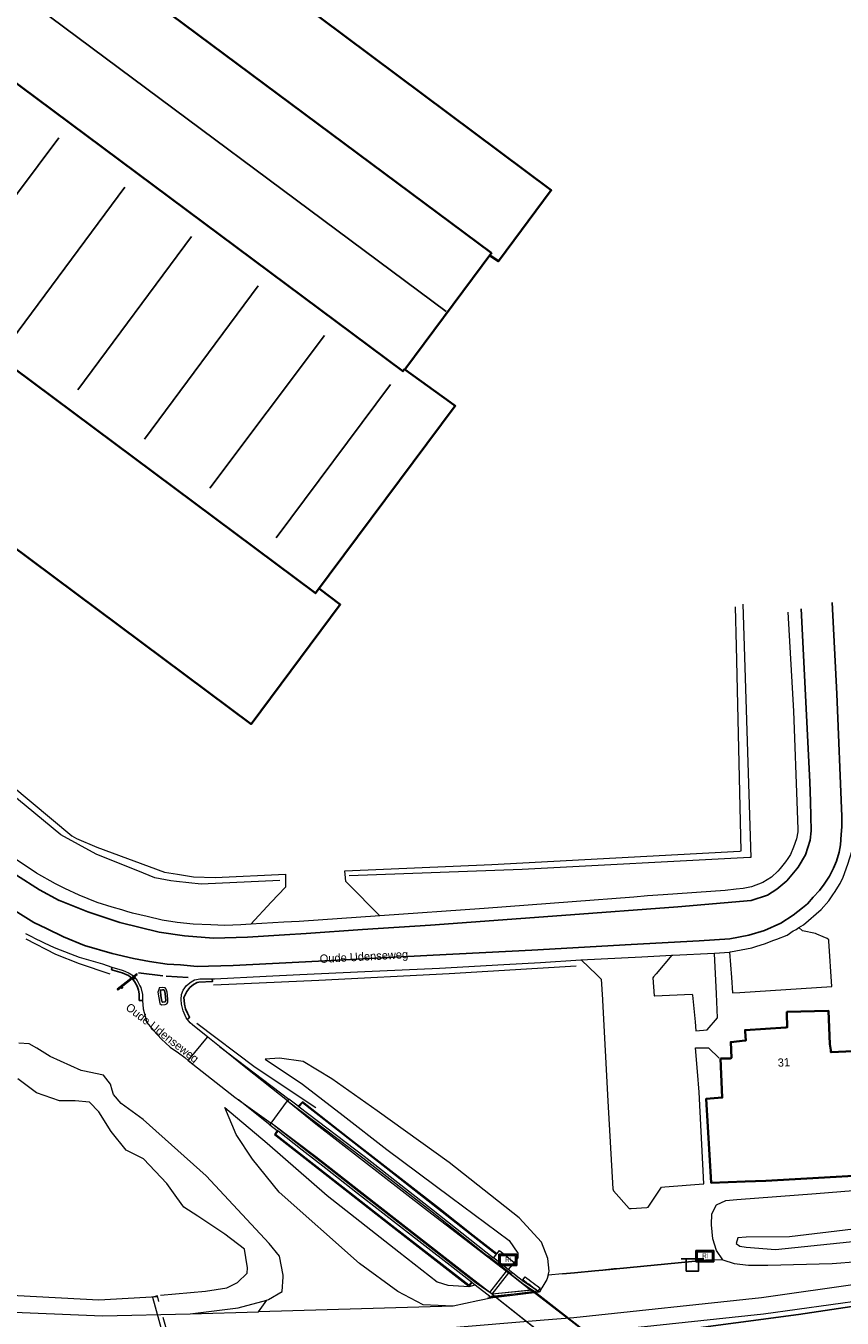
# Model space of a CAD drawing. Header units: metres. Extents: x 169249 to 194689, y 406250 to 412203.
# Tile 89 of 256: x 172968 to 173067, y 406480 to 406637. Entities that reach past the tile are written whole.
import ezdxf
from ezdxf.enums import TextEntityAlignment as Align

# ---------------------------------------------------------------- set-up
doc = ezdxf.new("R2010")
doc.units = ezdxf.units.M
doc.linetypes.add('BGT_NLCS_N264$0$AM-AS', pattern=[16, 10, -2, 2, -2])
doc.layers.get('0').update_dxf_attribs({"linetype": 'CONTINUOUS'})
for name, color, linetype, lineweight in [('BGT_NLCS_N264$0$B-WE-AM-AS_KUNSTWERK_DUIKER-GV', 252, 'BGT_NLCS_N264$0$AM-AS', 18), ('BGT_NLCS_N264$0$B-WE-BV-GELEIDECONSTRUCTIE-G', 252, 'CONTINUOUS', 18), ('BGT_NLCS_N264$0$B-WE-BV-LEUNING-G', 252, 'BGT_NLCS_N264$0$BV-LEUNING', 18), ('BGT_NLCS_N264$0$B-WE-GW-TALUD_KRUIN-G', 252, 'CONTINUOUS', 18), ('BGT_NLCS_N264$0$B-WE-GW-TALUD_TEEN-G', 252, 'CONTINUOUS', 18), ('BGT_NLCS_N264$0$B-WE-GW-WATERGANG_INSTEEK-G', 252, 'CONTINUOUS', 18), ('BGT_NLCS_N264$0$B-WE-GW-WATERGANG_SLOOT_BODEM-G', 252, 'CONTINUOUS', 18), ('BGT_NLCS_N264$0$B-WE-GW-WATERGANG_WATERLIJN-G', 252, 'CONTINUOUS', 18), ('BGT_NLCS_N264$0$B-WE-IE-TERREINAFSCHEIDING_KUNSTMATIG_HEKWERK-G', 252, 'BGT_NLCS_N264$0$IE-TERREINAFSCHEIDING-KUNSTMATIG', 18), ('BGT_NLCS_N264$0$B-WE-IE-TERREINAFSCHEIDING_KUNSTMATIG_MUUR-GV', 252, 'BGT_NLCS_N264$0$IE-TERREINAFSCHEIDING-KUNSTMATIG-DICHT', 18), ('BGT_NLCS_N264$0$B-WE-KW-KUNSTWERK_TUNNEL-G', 252, 'CONTINUOUS', 18), ('BGT_NLCS_N264$0$B-WE-OG-TOPOGRAFIE_BEBOUWING-G', 252, 'CONTINUOUS', 35), ('BGT_NLCS_N264$0$B-WE-OG-TOPOGRAFIE_TERREIN_GROEN-GV', 252, 'CONTINUOUS', 18), ('BGT_NLCS_N264$0$B-WE-OG-TOPOGRAFIE_WATER-GV', 252, 'CONTINUOUS', 18), ('BGT_NLCS_N264$0$B-WE-OG-TOPOGRAFIE_WEG_BERM-GV', 252, 'CONTINUOUS', 18), ('BGT_NLCS_N264$0$B-WE-OG-TOPOGRAFIE_WEG_RIJWIELPAD-G', 252, 'CONTINUOUS', 18), ('BGT_NLCS_N264$0$B-WE-OG-TOPOGRAFIE_WEG_RIJWIELPAD-GV', 252, 'CONTINUOUS', 18), ('BGT_NLCS_N264$0$B-WE-OG-TOPOGRAFIE_WEG_VERHARD-G', 252, 'CONTINUOUS', 18), ('BGT_NLCS_N264$0$B-WE-VW-VERKEERSTEKEN_BORD-S', 252, 'CONTINUOUS', 25), ('X-XX-AL-REFERENTIE-G', 7, 'CONTINUOUS', 18)]:
    doc.layers.add(name, color=color, linetype=linetype, lineweight=lineweight)
for name, color, linetype in [('BGT_NLCS_N264$0$B-WE-IE-MEUBILAIR_WEGMEUBILAIR-S', 252, 'CONTINUOUS'), ('BGT_NLCS_N264$0$B-WE-IE-TERREINAFSCHEIDING_KUNSTMATIG_HEKWERK_RASTER-G', 252, 'CONTINUOUS'), ('BGT_NLCS_N264$0$B-WE-KG-KADASTRAAL_NOK-G', 252, 'CONTINUOUS'), ('BGT_NLCS_N264$0$B-WE-VH-KANTOPSLUITING-G', 252, 'CONTINUOUS'), ('BGT_NLCS_N264$0$B-WE-VW-MARKERING-G', 252, 'CONTINUOUS'), ('BGT_NLCS_N264$0$Label_Nummeraanduidingreeks', 252, 'CONTINUOUS'), ('BGT_NLCS_N264$0$Label_Openbareruimte', 252, 'CONTINUOUS')]:
    doc.layers.add(name, color=color, linetype=linetype)
doc.styles.add('BGT_NLCS_N264$0$NLCS-ISO', font='NLCS-ISO.ttf')
doc.styles.add('BGT_NLCS_N264$0$STANDARD', font='txt')
doc.linetypes.add('BGT_NLCS_N264$0$BV-LEUNING', pattern='A,1,[69,NLCS.SHX,S=0.2,R=0,X=0,Y=0],1', length=2)
doc.linetypes.add('BGT_NLCS_N264$0$IE-TERREINAFSCHEIDING-KUNSTMATIG', pattern='A,4,[82,NLCS.SHX,S=0.75,R=90,X=0,Y=0],4,-2', length=10)
doc.linetypes.add('BGT_NLCS_N264$0$IE-TERREINAFSCHEIDING-KUNSTMATIG-DICHT', pattern='A,8,-1,[82,NLCS.SHX,S=0.75,R=90,X=0,Y=0],-1', length=10)

# ---------------------------------------------------------------- blocks, each defined once
blk = doc.blocks.new('BGT_NLCS_N264$0$SIE-WEG_SCHRIKHEK')
for points in [[(-1.125, 0), (-1.125, 0.1), (-1.5, 0.1), (-1.5, 0)], [(-0.375, 0), (-0.375, 0.1), (-0.75, 0.1), (-0.75, 0)], [(0.375, 0.1), (0, 0.1), (0, 0), (0.375, 0)], [(1.125, 0), (1.125, 0.1), (0.75, 0.1), (0.75, 0)]]:
    blk.add_hatch(color=0).paths.add_polyline_path(points)
at = {"color": 0}
for p, q in [((-1.125, 0), (-1.125, 0.1)), ((-0.75, 0), (-0.75, 0.1)), ((-0.375, 0), (-0.375, 0.1)), ((0, 0.1), (0, 0)), ((0.375, 0.1), (0.375, 0)), ((0.75, 0.1), (0.75, 0)), ((1.125, 0.1), (1.125, 0))]:
    blk.add_line(p, q, dxfattribs=at)
at = {"flags": 128}
for points in [[(-1.5, 0.1), (1.5, 0.1), (1.5, 0), (-1.5, 0)], [(-1.0125, 0.1), (-1.0125, 0.25), (-0.8625, 0.25), (-0.8625, 0.1)], [(0.8625, 0.1), (0.8625, 0.25), (1.0125, 0.25), (1.0125, 0.1)]]:
    blk.add_lwpolyline(points, close=True, dxfattribs=at)
blk = doc.blocks.new('BGT_NLCS_N264$0$SVW-VERKEERSTEKEN_BORD_ANWB-SO')
blk.add_line((-1.375, 0), (1.375, 0))
at = {"flags": 128}
blk.add_lwpolyline([(-0.75, 0), (-0.75, -1.5), (0.75, -1.5), (0.75, 0)], close=True, dxfattribs=at)
blk = doc.blocks.new('BGT_NLCS_N264$0$SRI-TERREINKAST-SO')
at = {"ltscale": 0.1}
h = blk.add_hatch(color=256, dxfattribs=at)
h.paths.add_polyline_path([(1.16, 0.64), (-1.01, 0.64), (-1.01, -0.71), (1.16, -0.71)])
h.paths.add_polyline_path([(1.01, 0.49), (-0.86, 0.49), (-0.86, -0.56), (1.01, -0.56)], flags=16)
at = {"flags": 128}
for points in [[(1.16, 0.64), (-1.01, 0.64), (-1.01, -0.71), (1.16, -0.71)], [(1.01, 0.49), (-0.86, 0.49), (-0.86, -0.56), (1.01, -0.56)]]:
    blk.add_lwpolyline(points, close=True, dxfattribs=at)
at = {"style": 'BGT_NLCS_N264$0$NLCS-ISO'}
blk.add_text('RI', height=0.6, dxfattribs=at).set_placement((-0.26, -0.29))
blk = doc.blocks.new('BGT_NLCS_N264')
at = {"layer": 'BGT_NLCS_N264$0$B-WE-AM-AS_KUNSTWERK_DUIKER-GV'}
blk.add_polyline3d([(172984.16, 406483.01, 15.76), (172983.58, 406482.85, 15.76), (172991.21, 406455.16, 15.96), (172991.79, 406455.32, 15.96), (172984.16, 406483.01, 15.76)], dxfattribs=at)
at = {"layer": 'BGT_NLCS_N264$0$B-WE-BV-GELEIDECONSTRUCTIE-G'}
for points in [[(172978.45, 406521.93, 17.92), (172974.72, 406523.19, 17.94), (172971.88, 406524.31, 17.92), (172968.27, 406526.16, 17.93)], [(172990.97, 406520.66, 17.8), (172994.67, 406520.82, 17.77), (173003.7, 406521.22, 17.71), (173019.46, 406522.02, 17.66), (173034.85, 406522.95, 17.71)]]:
    blk.add_polyline3d(points, dxfattribs=at)
at = {"layer": 'BGT_NLCS_N264$0$B-WE-BV-LEUNING-G'}
for p, q in [((173027.06, 406485.6, 16.88), (173024.18, 406487.81, 16.86)), ((173024.57, 406482.87, 17.67), (173024.14, 406482.81, 17.66)), ((173027.34, 406483.22, 18.1), (173024.55, 406482.95, 18.13)), ((173027.34, 406483.22, 17.73), (173024.57, 406482.87, 17.67)), ((173030.18, 406483.59, 17.78), (173027.34, 406483.22, 17.73)), ((173029.94, 406483.48, 18.07), (173027.34, 406483.22, 18.1)), ((173030.21, 406483.6, 17.78), (173030.18, 406483.59, 17.78)), ((173030.18, 406483.59, 17.78), (173030.18, 406483.59, 17.78)), ((173030.23, 406483.6, 17.78), (173030.21, 406483.6, 17.78))]:
    blk.add_line(p, q, dxfattribs=at)
blk.add_polyline3d([(173003.33, 406505.76, 17.02), (172995.99, 406510.65, 17.38), (172988.95, 406515.96, 17.92)], dxfattribs=at)
at = {"layer": 'BGT_NLCS_N264$0$B-WE-GW-TALUD_KRUIN-G'}
for points in [[(173031.43, 406485.51, 17.58), (173031.58, 406486, 17.49), (173031.4, 406487.53, 17.38), (173030.66, 406489.5, 17.34), (173027.93, 406492.44, 17.43), (173019.46, 406499.15, 17.34), (173010.77, 406505.39, 17.36), (173005.28, 406509.26, 17.35), (173001.79, 406511.36, 17.39), (172998.92, 406511.77, 17.32), (172997.22, 406511.64, 17.27)], [(173019.96, 406481.75, 17.59), (173016.33, 406481.94, 17.46), (173013.25, 406483.53, 17.3), (173008.6, 406486.92, 17.28), (172998.91, 406495.56, 17.3), (172995.68, 406499.55, 17.36), (172993.7, 406502.53, 17.28), (172992.33, 406505.8, 17.1)]]:
    blk.add_polyline3d(points, dxfattribs=at)
at = {"layer": 'BGT_NLCS_N264$0$B-WE-GW-TALUD_TEEN-G'}
blk.add_line((173021.87, 406484.15, 16.84), (173022.6, 406484.36, 16.69), dxfattribs=at)
for points in [[(172997.22, 406511.64, 17.27), (173001.73, 406508.65, 16.93), (173006.65, 406504.82, 16.93), (173011.93, 406500.72, 16.82), (173019.69, 406494.97, 16.82), (173026.71, 406489.7, 16.73), (173027.78, 406488.2, 16.81), (173027.79, 406487.62, 16.82), (173027.34, 406487.07, 16.89)], [(172992.33, 406505.8, 17.1), (172997.46, 406501.5, 16.86), (173004.71, 406495.14, 16.73), (173013.36, 406488.33, 16.74), (173018.02, 406484.72, 16.8), (173019.3, 406484.32, 16.8), (173021.87, 406484.15, 16.84)]]:
    blk.add_polyline3d(points, dxfattribs=at)
at = {"layer": 'BGT_NLCS_N264$0$B-WE-GW-WATERGANG_INSTEEK-G'}
for points in [[(173052.57, 406487.39, 17.79), (173051.82, 406488.51, 17.8), (173051.38, 406489.92, 17.82), (173051.23, 406491.59, 17.8), (173051.25, 406492.93, 17.78), (173051.8, 406494.01, 17.74), (173052.93, 406494.56, 17.69), (173054.26, 406494.68, 17.56), (173063.89, 406495.4, 17.48), (173075.82, 406496.38, 17.35)], [(172997.4, 406482.51, 17.54), (172997.61, 406482.57, 17.54), (172999.27, 406483.54, 17.48), (172999.37, 406485.31, 17.42), (172999.39, 406485.51, 17.42), (172998.95, 406487.81, 17.42), (172997.67, 406489.33, 17.37), (172990.08, 406497.52, 17.38), (172982.43, 406504.35, 17.34), (172979.79, 406506.28, 17.3), (172978.85, 406507.38, 17.29), (172978.7, 406507.9, 17.29), (172978.49, 406508.63, 17.27), (172977.66, 406509.74, 17.28), (172975.14, 406510.25, 17.37), (172974.93, 406510.29, 17.38), (172971.21, 406511.96, 17.23), (172969.57, 406512.99, 17.17), (172968.66, 406513.53, 17.17), (172967.4, 406513.61, 17.17)], [(172988.12, 406480.85, 17.7), (172993.93, 406481.58, 17.57), (172997.4, 406482.51, 17.54)]]:
    blk.add_polyline3d(points, dxfattribs=at)
at = {"layer": 'BGT_NLCS_N264$0$B-WE-GW-WATERGANG_SLOOT_BODEM-G'}
for points in [[(172754.84, 406552.94, 15.72), (172754.12, 406553.29, 15.75), (172745.89, 406557.22, 16.11), (172742.36, 406546.62, 16.1), (172752.65, 406521.55, 15.88), (172775.82, 406513.61, 15.87), (172799.5, 406506.88, 15.89), (172816.36, 406502.91, 16.26), (172827.38, 406500.96, 15.71), (172857.82, 406495.55, 15.63), (172879.55, 406492.47, 15.67), (172898.6, 406490.38, 15.56), (172926.21, 406487.4, 15.79), (172945.4, 406485.6, 15.83), (172967.27, 406483.04, 15.77), (172977.07, 406482.54, 15.83), (172984.19, 406482.93, 15.73)], [(173079.33, 406501.6, 2.29), (173079.24, 406498.65, 16.15), (173079.4, 406496.21, 16.14), (173079.16, 406495.88, 16.14), (173077.5, 406493.49, 16.11), (173076.77, 406492.45, 16.09), (173068.39, 406491.09, 16.23), (173060.64, 406490.15, 16.34), (173055.39, 406490.1, 16.21), (173054.39, 406490.04, 15.96), (173054.18, 406489.35, 15.98), (173054.63, 406489.02, 16.15), (173055.39, 406488.9, 16.23), (173058.95, 406488.63, 16.39), (173067.92, 406489.54, 16.27), (173076.12, 406490.98, 16.11), (173083.64, 406492.23, 15.97), (173092.43, 406493.88, 16.1), (173103.34, 406494.89, 16.38)]]:
    blk.add_polyline3d(points, dxfattribs=at)
at = {"layer": 'BGT_NLCS_N264$0$B-WE-GW-WATERGANG_WATERLIJN-G'}
blk.add_polyline3d([(172984.56, 406483.1, 15.98), (172989.98, 406483.57, 16.1), (172992.57, 406483.97, 16.1), (172993.84, 406484.63, 16.1), (172995.03, 406485.77, 16.1), (172995.08, 406486.42, 16.1), (172994.88, 406487.65, 16.1), (172994.71, 406488.65, 16.1), (172992.32, 406490.49, 16.1), (172989.04, 406492.64, 16.1), (172987.38, 406493.73, 16.1), (172986.53, 406494.92, 16.1), (172985.32, 406496.61, 16.1), (172982.48, 406499.61, 16.1), (172980.38, 406500.65, 16.1), (172978.58, 406502.9, 16.1), (172977.08, 406505.29, 16.1), (172975.95, 406506.44, 16.1), (172974.23, 406506.63, 16.1), (172972.33, 406506.6, 16.1), (172969.55, 406507.59, 16.12), (172967.28, 406509.29, 16.14)], dxfattribs=at)
at = {"layer": 'BGT_NLCS_N264$0$B-WE-IE-TERREINAFSCHEIDING_KUNSTMATIG_HEKWERK-G'}
for points in [[(173055, 406566.73, 17.78), (173055.96, 406536.07, 17.8), (173055.83, 406536.06, 17.8), (173028.3, 406534.63, 17.79), (173007.36, 406533.85, 17.8)], [(172998.98, 406533.28, 17.87), (172989.45, 406532.84, 17.78), (172986.46, 406533.16, 17.77), (172985.78, 406533.23, 17.77), (172983.86, 406533.62, 17.75), (172982.47, 406534.18, 17.75), (172976.77, 406536.48, 17.74), (172972.49, 406538.82, 17.75), (172952.38, 406555.38, 17.89)]]:
    blk.add_polyline3d(points, dxfattribs=at)
at = {"layer": 'BGT_NLCS_N264$0$B-WE-IE-TERREINAFSCHEIDING_KUNSTMATIG_HEKWERK_RASTER-G'}
for p, q in [((173050.47, 406487.32, 18.03), (173038.05, 406486.14, 18)), ((173034.64, 406485.81, 18), (173033.19, 406485.67, 17.99)), ((173037.1, 406486.05, 18), (173034.64, 406485.81, 18)), ((173038.05, 406486.14, 18), (173037.1, 406486.05, 18))]:
    blk.add_line(p, q, dxfattribs=at)
at = {"layer": 'BGT_NLCS_N264$0$B-WE-IE-TERREINAFSCHEIDING_KUNSTMATIG_MUUR-GV'}
for p, q in [((173000.06, 406506.82, 16.77), (172999.91, 406506.62, 16.77)), ((173001.21, 406505.95, 16.76), (173000.06, 406506.82, 16.77)), ((172997.94, 406503.91, 16.75), (172997.79, 406503.72, 16.75)), ((172997.79, 406503.72, 16.75), (172998.66, 406503.03, 16.73)), ((173026.61, 406486.22, 16.69), (173024.83, 406487.61, 16.69)), ((173026.42, 406486, 14.74), (173026.68, 406485.8, 14.69)), ((173026.68, 406485.8, 14.69), (173029.37, 406483.69, 14.8)), ((173022.24, 406484.63, 16.69), (173022.6, 406484.36, 16.69)), ((173022.6, 406484.36, 16.69), (173024.57, 406482.87, 17.86)), ((173024.66, 406483.2, 14.8), (173024.38, 406483.41, 14.74)), ((173024.57, 406482.87, 17.86), (173024.7, 406482.77, 17.94)), ((173029.37, 406483.69, 14.8), (173024.66, 406483.2, 14.8)), ((173030.2, 406483.58, 17.87), (173030.18, 406483.59, 17.85)), ((173030.39, 406483.45, 18), (173030.2, 406483.58, 17.87))]:
    blk.add_line(p, q, dxfattribs=at)
for points in [[(172999.91, 406506.62, 16.77), (173009.04, 406499.7, 16.69), (173017.2, 406493.35, 16.69), (173023.75, 406488.14, 16.69), (173028.38, 406484.52, 16.69), (173029.56, 406483.71, 14.8), (173029.37, 406483.69, 14.8)], [(172999.91, 406506.62, 16.77), (173003.32, 406503.85, 16.6), (173016.85, 406493.36, 15.33), (173026.42, 406486, 14.74)], [(173024.66, 406483.2, 14.8), (173022.75, 406484.56, 16.69), (173019.72, 406486.87, 16.68), (173013.98, 406491.38, 16.68), (173011.23, 406493.51, 16.68), (173008.53, 406495.61, 16.65), (173004.69, 406498.61, 16.64), (173001.85, 406500.83, 16.66), (172997.94, 406503.91, 16.75)], [(173024.38, 406483.41, 14.74), (173022.1, 406485.21, 14.75), (173010.75, 406494.04, 15.62), (173003.34, 406499.85, 16.34), (172997.94, 406503.91, 16.75)], [(173030.18, 406483.59, 17.85), (173028.52, 406484.72, 16.69), (173026.61, 406486.22, 16.69)]]:
    blk.add_polyline3d(points, dxfattribs=at)
at = {"layer": 'BGT_NLCS_N264$0$B-WE-KG-KADASTRAAL_NOK-G'}
for p, q in [((173019.1, 406602.15, 25.57), (172955.04, 406649.84, 25.48)), ((172972.23, 406623.16, 24.3), (172958.47, 406604.73, 24.31)), ((172966.5, 406598.65, 24.25), (172980.22, 406617.18, 24.25)), ((172988.3, 406611.23, 24.28), (172974.52, 406592.67, 24.28)), ((172982.62, 406586.68, 24.29), (172996.34, 406605.23, 24.29)), ((173004.38, 406599.25, 24.31), (172990.53, 406580.75, 24.31)), ((172998.55, 406574.75, 24.26), (173012.38, 406593.32, 24.3))]:
    blk.add_line(p, q, dxfattribs=at)
at = {"layer": 'BGT_NLCS_N264$0$B-WE-KW-KUNSTWERK_TUNNEL-G', "linetype": 'Continuous'}
blk.add_line((173024.66, 406483.2, 14.8), (173033.63, 406476.14, 14.8), dxfattribs=at)
blk.add_polyline3d([(173052.63, 406465.68, 14.8), (173029.56, 406483.71, 14.8), (173024.66, 406483.2, 14.8)], dxfattribs=at)
at = {"layer": 'BGT_NLCS_N264$0$B-WE-OG-TOPOGRAFIE_BEBOUWING-G'}
for points in [[(172961.04, 406656.52, 23.09), (172960.25, 406657.08, 23.09), (172960.12, 406657.18, 23.09), (172950.5, 406644.26, 23.09), (172949.27, 406642.6, 23.09), (172961.48, 406633.94, 23.09), (173013.88, 406594.91, 23.09), (173014.06, 406595.17, 23.09)], [(173024.52, 406609.28, 23.07), (172985.8, 406638.09, 23.07), (172986.06, 406638.45, 23.07), (172969.69, 406650.59, 23.07)], [(173024.4, 406608.91, 21.84), (173025.42, 406608.21, 21.84), (173031.82, 406616.82, 21.84), (172991.36, 406647.08, 21.84), (172991.2, 406646.85, 21.84), (172985.4, 406639.02, 21.84)], [(172937.41, 406617.19, 24.58), (173003.29, 406568.05, 24.58), (173020.21, 406590.71, 24.58), (173020.21, 406590.72, 24.58), (173019.61, 406591.16, 24.58), (173014.12, 406595.13, 24.58), (173024.62, 406609.26, 24.58)], [(173003.78, 406568.57, 21.99), (173006.29, 406566.69, 21.99), (172995.51, 406552.2, 21.99), (172966.28, 406574.02, 21.99), (172942.43, 406591.72, 21.99), (172946.2, 406596.78, 21.99)], [(173052.29, 406511.74, 17.98), (173052.78, 406511.74, 17.98), (173053.46, 406511.75, 17.98), (173053.55, 406511.78, 18.98), (173053.65, 406511.82, 20.09), (173053.55, 406513.73, 20.12), (173055.3, 406513.91, 20.09), (173055.36, 406513.91, 20.09), (173055.29, 406515.01, 18.38), (173055.28, 406515.17, 18.13), (173060.2, 406515.5, 18.12), (173060.38, 406515.51, 18.12), (173060.34, 406517.18, 18.02), (173060.33, 406517.38, 18.01), (173065.35, 406517.52, 18.01), (173065.51, 406513.47, 24.87), (173065.67, 406512.74, 24.48), (173065.67, 406512.49, 23.75), (173065.7, 406512.49, 23.74), (173075.47, 406512.96, 23.59)], [(173076.22, 406498, 23.58), (173057.77, 406496.95, 23.55), (173055.3, 406496.87, 24.92), (173051.19, 406496.7, 18), (173051.17, 406496.7, 17.95), (173050.56, 406506.85, 17.96), (173052.51, 406507, 17.98), (173052.29, 406511.74, 17.98)]]:
    blk.add_polyline3d(points, dxfattribs=at)
at = {"layer": 'BGT_NLCS_N264$0$B-WE-OG-TOPOGRAFIE_TERREIN_GROEN-GV'}
for p, q in [((172991.67, 406513.18, 1.83), (173000.06, 406506.82, 16.77)), ((172997.79, 406503.72, 16.75), (172993.98, 406506.74, 9.79)), ((173037.1, 406486.05, 18), (173037.1, 406486.05, 18))]:
    blk.add_line(p, q, dxfattribs=at)
at = {"layer": 'BGT_NLCS_N264$0$B-WE-OG-TOPOGRAFIE_WATER-GV'}
for p, q in [((172996.39, 406481.09, 17.67), (172997.4, 406482.51, 9.76)), ((172988.12, 406480.85, 17.7), (172996.39, 406481.09, 17.67))]:
    blk.add_line(p, q, dxfattribs=at)
for points in [[(173052.6, 406487.37, 17.79), (173053.94, 406486.93, 17.75), (173055.7, 406486.71, 17.78), (173058.03, 406486.74, 17.73), (173065.8, 406486.94, 17.81), (173068.9, 406487.16, 17.82), (173077.19, 406488.71, 17.75), (173092.81, 406491.42, 17.78), (173109.14, 406494.21, 17.76), (173123.8, 406496.95, 17.86), (173145.2, 406500.4, 17.95), (173159.94, 406503.29, 17.87), (173171.28, 406505.19, 17.95), (173217.37, 406513.03, 18), (173248.73, 406518.46, 18.02), (173281.34, 406523.97, 18.17), (173321.09, 406530.68, 18.26), (173354.22, 406536.19, 18.28), (173382.83, 406541.49, 18.24), (173410.07, 406545.72, 18.36), (173430.57, 406549.32, 18.38), (173432.11, 406549.6, 18.37)], [(172741.79, 406542.02, 17.59), (172742.05, 406541.25, 17.57), (172742.65, 406539.69, 17.57), (172748.63, 406524.42, 17.52), (172749.17, 406523.64, 17.5), (172750.67, 406521.48, 17.48), (172752.12, 406519.92, 17.47), (172753.73, 406518.99, 17.47), (172768.64, 406513.93, 17.37), (172787.89, 406508.14, 17.31), (172813.67, 406502.02, 17.33), (172835.01, 406497.5, 17.35), (172856.69, 406494.06, 17.38), (172867.53, 406492.55, 17.45), (172899.8, 406488.53, 17.52), (172929.15, 406485.55, 17.53), (172952.54, 406482.66, 17.59), (172961.71, 406481.51, 17.62), (172964.84, 406481.12, 17.63), (172977.53, 406480.6, 17.64), (172988.12, 406480.85, 17.7)]]:
    blk.add_polyline3d(points, dxfattribs=at)
at = {"layer": 'BGT_NLCS_N264$0$B-WE-OG-TOPOGRAFIE_WEG_BERM-GV'}
for p, q in [((173001.21, 406505.95, 16.76), (173001.3, 406505.88, 16.75)), ((172998.79, 406502.93, 16.73), (172998.66, 406503.03, 16.73)), ((173024.82, 406487.62, 16.69), (173024.83, 406487.61, 16.69)), ((173024.83, 406487.61, 16.69), (173025.23, 406488.11, 16.81)), ((173052.57, 406487.39, 17.79), (173050.47, 406487.32, 18.03)), ((173052.6, 406487.37, 17.79), (173052.57, 406487.39, 17.79)), ((173033.19, 406485.67, 17.99), (173031.43, 406485.51, 17.58)), ((173037.1, 406486.05, 18), (173034.64, 406485.81, 18)), ((173038.05, 406486.14, 18), (173037.1, 406486.05, 18)), ((173021.87, 406484.15, 16.84), (173022.24, 406484.63, 16.69)), ((173022.24, 406484.63, 16.69), (173022.16, 406484.69, 16.68)), ((173019.96, 406481.75, 17.59), (172996.39, 406481.09, 17.67))]:
    blk.add_line(p, q, dxfattribs=at)
for points in [[(172903.68, 406481.21, 17.73), (172916.36, 406480.15, 17.77), (172928.45, 406479.32, 17.76), (172936.58, 406478.83, 17.8), (172943, 406478.55, 17.85), (172952.61, 406478.14, 17.87), (172973.9, 406477.63, 17.91), (172974.15, 406477.62, 17.91), (172975.18, 406477.6, 17.91), (172975.53, 406477.6, 17.91), (172990.61, 406477.8, 17.89), (173004.25, 406478.24, 17.96), (173018.44, 406479.07, 18.01), (173027.05, 406479.78, 18.1), (173030.97, 406480.1, 18.14), (173034.56, 406480.39, 18.18), (173057.27, 406482.8, 18.18), (173069.45, 406484.53, 18.16), (173078.47, 406485.81, 18.14), (173096.45, 406488.82, 18.18), (173121.03, 406492.93, 18.2), (173143.35, 406496.8, 18.21), (173167.91, 406500.95, 18.22)], [(172903.5, 406479.21, 17.73), (172916.2, 406478.15, 17.77), (172928.32, 406477.32, 17.76), (172936.47, 406476.83, 17.8), (172942.91, 406476.55, 17.85), (172952.54, 406476.14, 17.87), (172973.85, 406475.63, 17.91), (172974.1, 406475.62, 17.91), (172975.17, 406475.6, 17.91), (172975.55, 406475.6, 17.91), (172990.65, 406475.8, 17.89), (173004.34, 406476.24, 17.96), (173018.58, 406477.07, 18.01), (173027.21, 406477.78, 18.1), (173031.13, 406478.1, 18.14), (173034.75, 406478.4, 18.18), (173057.51, 406480.82, 18.18), (173069.73, 406482.55, 18.16), (173078.77, 406483.83, 18.14), (173096.78, 406486.85, 18.18), (173121.37, 406490.96, 18.2), (173143.69, 406494.83, 18.21), (173168.24, 406498.98, 18.22)], [(173018.19, 406493.66, 16.87), (173007.18, 406502.23, 16.84), (173001.72, 406506.51, 16.81), (173001.21, 406505.95, 16.76)], [(173001.3, 406505.88, 16.75), (173001.73, 406506.41, 16.79), (173011.83, 406498.51, 16.75), (173022.03, 406490.53, 16.76), (173025.14, 406488.05, 16.72), (173024.82, 406487.62, 16.69)], [(173001.3, 406505.88, 16.75), (173009.19, 406499.9, 16.69), (173017.35, 406493.53, 16.69), (173023.9, 406488.34, 16.69), (173024.82, 406487.62, 16.69)], [(172998.66, 406503.03, 16.73), (172998.32, 406502.54, 16.87), (173012.44, 406491.49, 16.83), (173021.87, 406484.15, 16.84)], [(173022.16, 406484.69, 16.68), (173021.86, 406484.3, 16.75), (173012.55, 406491.52, 16.8), (172998.47, 406502.55, 16.8), (172998.79, 406502.93, 16.73)], [(173022.16, 406484.69, 16.68), (173019.57, 406486.67, 16.68), (173013.82, 406491.18, 16.68), (173011.08, 406493.31, 16.68), (173008.37, 406495.41, 16.65), (173004.54, 406498.42, 16.64), (173001.7, 406500.64, 16.66), (172998.79, 406502.93, 16.73)], [(173025.23, 406488.11, 16.81), (173022.34, 406490.34, 16.77), (173018.19, 406493.66, 16.87)], [(173050.47, 406487.32, 18.03), (173040.19, 406486.34, 18.01), (173039.41, 406486.27, 18), (173038.05, 406486.14, 18)], [(173031.43, 406485.51, 17.58), (173031.27, 406485, 17.67), (173030.67, 406483.98, 17.81), (173030.39, 406483.45, 18)], [(173024.7, 406482.77, 17.94), (173022.95, 406482.4, 17.69), (173019.96, 406481.75, 17.59)], [(173030.39, 406483.45, 18), (173025.14, 406482.82, 17.94), (173024.7, 406482.77, 17.94)]]:
    blk.add_polyline3d(points, dxfattribs=at)
at = {"layer": 'BGT_NLCS_N264$0$B-WE-OG-TOPOGRAFIE_WEG_RIJWIELPAD-G'}
for p, q in [((172991.67, 406513.18, 17.44), (172990.26, 406514.33, 17.53)), ((172993.98, 406506.74, 17.09), (172997.94, 406503.91, 16.75))]:
    blk.add_line(p, q, dxfattribs=at)
for points in [[(173061.79, 406527.58, 17.78), (173062.34, 406527.92, 17.78), (173064.48, 406529.78, 17.78), (173065.4, 406530.83, 17.79), (173065.99, 406531.68, 17.79), (173066.08, 406531.81, 17.79), (173066.76, 406532.9, 17.79), (173067.15, 406533.7, 17.77), (173067.72, 406535.25, 17.76), (173068.24, 406536.9, 17.76), (173068.49, 406538.44, 17.79), (173068.66, 406540.27, 17.79), (173068.56, 406542.11, 17.77), (173068.53, 406542.98, 17.78)], [(172968.22, 406526.85, 17.96), (172968.51, 406526.71, 17.96), (172969, 406526.46, 17.95), (172969.3, 406526.32, 17.95), (172971.22, 406525.36, 17.95), (172971.88, 406525.1, 17.94), (172974.71, 406524.01, 17.93), (172977.52, 406523.18, 17.93), (172978.67, 406522.81, 17.92)], [(173053.4, 406524.62, 17.76), (173053.53, 406524.65, 17.76), (173056.1, 406525.12, 17.75), (173056.7, 406525.32, 17.75), (173057.62, 406525.62, 17.75), (173058.75, 406526.04, 17.76), (173059.11, 406526.18, 17.76), (173060.35, 406526.68, 17.77), (173061.11, 406527.17, 17.78), (173061.3, 406527.28, 17.78), (173061.44, 406527.36, 17.78), (173061.79, 406527.58, 17.78)], [(173046.43, 406524.23, 17.73), (173046.55, 406524.24, 17.73), (173051.57, 406524.48, 17.76)], [(173051.57, 406524.48, 17.76), (173051.57, 406524.48, 17.76), (173053.4, 406524.62, 17.76)], [(172990.8, 406521.38, 17.8), (172991.06, 406521.39, 17.81), (172997.32, 406521.69, 17.79), (173001.39, 406521.89, 17.77), (173009.28, 406522.27, 17.73), (173018.29, 406522.66, 17.7), (173026.1, 406523.1, 17.63), (173030.53, 406523.37, 17.65), (173035.42, 406523.67, 17.66)], [(173035.42, 406523.67, 17.66), (173042.79, 406524.05, 17.71), (173046.43, 406524.23, 17.73)], [(172978.67, 406522.81, 17.92), (172979.89, 406522.42, 17.91), (172980.21, 406522.29, 17.9), (172980.73, 406522.08, 17.9), (172981.26, 406521.74, 17.9), (172981.7, 406521.18, 17.9), (172981.75, 406521.08, 17.9), (172982.05, 406520.52, 17.88), (172982.15, 406520.32, 17.88), (172982.37, 406519.49, 17.84), (172982.36, 406518.76, 17.82)], [(172987.79, 406516.45, 17.68), (172987.63, 406516.64, 17.69), (172987.3, 406517.49, 17.72), (172987.07, 406518.31, 17.73), (172987.05, 406518.88, 17.73), (172987.07, 406519.5, 17.74), (172987.3, 406520, 17.75), (172987.69, 406520.59, 17.77), (172988.24, 406521, 17.81), (172988.66, 406521.24, 17.81), (172988.91, 406521.29, 17.81), (172989.28, 406521.36, 17.81), (172990.14, 406521.36, 17.79), (172990.8, 406521.38, 17.8)], [(172982.36, 406518.76, 17.82), (172982.45, 406517.74, 17.8), (172982.79, 406516.41, 17.77), (172982.86, 406516.12, 17.76), (172983.09, 406515.84, 17.76), (172983.7, 406515.11, 17.75), (172984.65, 406514.09, 17.7), (172984.68, 406514.06, 17.7), (172985.72, 406513.11, 17.68), (172986.73, 406512.43, 17.6), (172987.49, 406511.84, 17.55), (172987.9, 406511.51, 17.52)], [(172990.26, 406514.33, 17.53), (172988.42, 406515.82, 17.65), (172988.12, 406516.07, 17.67), (172987.79, 406516.45, 17.68)], [(172999.91, 406506.62, 16.77), (172994.86, 406510.59, 17.24), (172991.67, 406513.18, 17.44)], [(172987.9, 406511.51, 17.52), (172993.55, 406507.05, 17.13), (172993.98, 406506.74, 17.09)]]:
    blk.add_polyline3d(points, dxfattribs=at)
at = {"layer": 'BGT_NLCS_N264$0$B-WE-OG-TOPOGRAFIE_WEG_RIJWIELPAD-GV'}
for p, q in [((172997.94, 406503.91, 16.75), (172999.91, 406506.62, 16.77)), ((173024.38, 406483.41, 14.74), (173026.42, 406486, 14.74)), ((173024.66, 406483.2, 14.8), (173026.68, 406485.8, 14.69))]:
    blk.add_line(p, q, dxfattribs=at)
for points in [[(173052.38, 406465.66, 14.8), (173044.43, 406471.99, 14.81), (173034.58, 406479.68, 14.8), (173029.37, 406483.69, 14.8), (173024.66, 406483.2, 14.8)], [(173024.66, 406483.2, 14.8), (173031, 406478.21, 14.8), (173032.53, 406477, 14.8), (173033.63, 406476.14, 14.8)]]:
    blk.add_polyline3d(points, dxfattribs=at)
at = {"layer": 'BGT_NLCS_N264$0$B-WE-OG-TOPOGRAFIE_WEG_VERHARD-G'}
for p, q in [((173027.34, 406487.07, 16.89), (173026.61, 406486.22, 16.69)), ((173030.2, 406483.58, 17.87), (173030.18, 406483.59, 17.86)), ((173030.21, 406483.6, 17.86), (173030.2, 406483.58, 17.87))]:
    blk.add_line(p, q, dxfattribs=at)
for points in [[(173011.08, 406528.99, 17.69), (173011.08, 406529, 17.69), (173007.21, 406532.91, 17.75), (173007.15, 406532.97, 17.75), (173006.95, 406533.17, 17.75), (173006.92, 406533.62, 17.75), (173006.85, 406534.43, 17.75), (173024.64, 406535.23, 17.63), (173054.64, 406536.81, 17.53), (173054.81, 406536.87, 17.53), (173054.24, 406561.64, 17.67), (173054.12, 406566.41, 17.7)], [(173060.46, 406565.74, 17.73), (173061.14, 406553.78, 17.72), (173061.59, 406541.76, 17.75), (173061.65, 406539.44, 17.73), (173061.65, 406539.15, 17.73), (173061.49, 406538.33, 17.73), (173061.15, 406537.3, 17.73), (173060.79, 406536.42, 17.7), (173060.44, 406535.94, 17.7), (173060.15, 406535.54, 17.7), (173059.5, 406534.73, 17.71), (173059.25, 406534.41, 17.72), (173058.49, 406533.67, 17.72), (173057.44, 406533.03, 17.72), (173056.06, 406532.52, 17.71), (173055.06, 406532.33, 17.69), (173055.05, 406532.33, 17.69), (173054.21, 406532.23, 17.68), (173052.86, 406532.06, 17.67), (173045.35, 406531.55, 17.66), (173043.47, 406531.42, 17.65), (173041.82, 406531.28, 17.65), (173034.36, 406530.68, 17.65), (173023.7, 406529.91, 17.64), (173011.08, 406528.99, 17.69)], [(172954.1, 406555.16, 17.85), (172973.83, 406538.67, 17.79), (172974.36, 406538.35, 17.79), (172976.85, 406537.31, 17.81), (172985.01, 406534.27, 17.81), (172986.61, 406534.04, 17.8), (172988.55, 406533.74, 17.8), (172991.16, 406533.66, 17.83), (172999.67, 406534.03, 17.83), (172999.68, 406533.27, 17.82), (172999.68, 406532.47, 17.8), (172997.94, 406530.67, 17.79), (172995.49, 406528, 17.71)], [(172995.49, 406528, 17.71), (172995.46, 406528, 17.71), (172994.27, 406527.93, 17.71), (172992.33, 406527.84, 17.71), (172990.63, 406527.93, 17.72), (172988.49, 406528, 17.75), (172986.56, 406528.2, 17.76), (172984.76, 406528.48, 17.78), (172982.92, 406528.91, 17.79), (172981.17, 406529.31, 17.8), (172980.47, 406529.53, 17.81), (172979.87, 406529.71, 17.81), (172978.71, 406530.07, 17.81), (172976.89, 406530.63, 17.81), (172974.68, 406531.5, 17.82), (172972.95, 406532.33, 17.86), (172971.83, 406532.87, 17.89), (172969.52, 406534.18, 17.91), (172966.84, 406535.99, 17.91), (172961.15, 406540.44, 17.91), (172955.49, 406545.09, 17.9), (172950.2, 406549.59, 17.91), (172946.22, 406552.8, 17.9)], [(173011.08, 406528.99, 17.69), (173001.33, 406528.32, 17.7), (172999.48, 406528.22, 17.7), (172995.49, 406528, 17.71)], [(173053.4, 406524.62, 17.76), (173053.62, 406521.54, 17.88), (173053.76, 406519.68, 17.96), (173053.76, 406519.67, 17.96), (173054.65, 406519.73, 17.95), (173065.76, 406520.46, 17.86), (173065.41, 406525.92, 17.85), (173065.4, 406526.11, 17.85), (173065.19, 406526.28, 17.82), (173064.73, 406526.47, 17.81), (173063.96, 406526.79, 17.79), (173063.8, 406526.85, 17.79), (173062.23, 406527.2, 17.75), (173061.79, 406527.58, 17.78)], [(173046.43, 406524.23, 17.73), (173044.5, 406521.97, 17.76), (173044.21, 406521.63, 17.77), (173044.11, 406521.52, 17.77), (173044.26, 406519.33, 17.77), (173044.3, 406519.34, 17.77), (173048.89, 406519.51, 17.92), (173048.9, 406519.41, 17.92), (173049.22, 406516.16, 17.94), (173049.33, 406515.07, 17.95), (173050.68, 406515.21, 17.99), (173051.95, 406516.66, 17.99), (173051.81, 406519.57, 17.9), (173051.58, 406524.44, 17.76), (173051.57, 406524.48, 17.76)], [(173035.42, 406523.67, 17.66), (173035.47, 406523.62, 17.67), (173037.29, 406521.89, 17.76), (173037.88, 406521.33, 17.79), (173038.03, 406518.86, 17.86), (173038.03, 406518.8, 17.86), (173038.66, 406506.59, 17.88), (173039.28, 406495.95, 17.84), (173039.37, 406495.74, 17.83), (173041.24, 406493.58, 17.83), (173041.5, 406493.6, 17.83), (173043.37, 406493.72, 17.83), (173043.55, 406493.76, 17.83), (173045.18, 406496.18, 17.82), (173045.55, 406496.21, 17.82), (173050.23, 406496.59, 17.92), (173050.28, 406496.59, 17.92), (173049.73, 406507.65, 17.93), (173049.53, 406510.16, 17.92), (173049.29, 406513.04, 17.92), (173049.38, 406513.04, 17.92), (173050.83, 406513.04, 17.98), (173052.15, 406511.78, 17.97)], [(172985.09, 406520.3, 17.79), (172984.79, 406520.35, 17.8), (172984.39, 406520.27, 17.8), (172984.33, 406520.09, 17.8), (172984.23, 406519.77, 17.78), (172984.46, 406518.4, 17.75), (172984.67, 406518.24, 17.75), (172985.1, 406518.27, 17.74), (172985.32, 406518.34, 17.73), (172985.38, 406518.49, 17.73), (172985.42, 406518.57, 17.73), (172985.43, 406518.78, 17.73), (172985.38, 406519.47, 17.77), (172985.36, 406519.67, 17.78), (172985.33, 406519.77, 17.78), (172985.25, 406520.02, 17.79), (172985.22, 406520.11, 17.79), (172985.09, 406520.3, 17.79)], [(172987.9, 406511.51, 17.52), (172987.92, 406511.54, 17.52), (172990.23, 406514.3, 17.53), (172990.26, 406514.33, 17.53)], [(173025.23, 406488.11, 16.81), (173025.55, 406488.52, 16.9), (173027.34, 406487.07, 16.89)], [(173029.09, 406484.41, 17.46), (173028.84, 406484.6, 17.28), (173028.38, 406484.95, 17.19), (173028.66, 406485.32, 17.03), (173028.88, 406485.15, 17.18), (173029.14, 406484.96, 17.32), (173029.4, 406484.77, 17.39), (173029.62, 406484.6, 17.52), (173029.89, 406484.39, 17.65), (173030.12, 406484.22, 17.8), (173030.47, 406483.94, 17.76), (173030.21, 406483.6, 17.86)], [(173030.18, 406483.59, 17.86), (173029.84, 406483.86, 17.71), (173029.59, 406484.04, 17.68), (173029.35, 406484.22, 17.57), (173029.09, 406484.41, 17.46)]]:
    blk.add_polyline3d(points, dxfattribs=at)
at = {"layer": 'BGT_NLCS_N264$0$B-WE-VH-KANTOPSLUITING-G'}
for points in [[(172982.36, 406518.76, 17.82), (172982.28, 406518.76, 17.82), (172981.96, 406518.77, 17.82), (172981.97, 406519.57, 17.93), (172981.87, 406520, 17.94), (172981.76, 406520.37, 17.95), (172981.69, 406520.59, 17.96), (172981.38, 406521.04, 17.97), (172981.09, 406521.44, 17.99), (172980.65, 406521.79, 18), (172979.89, 406522.11, 18), (172978.77, 406522.42, 17.94), (172978.63, 406522.5, 17.9), (172978.65, 406522.72, 17.91), (172978.67, 406522.81, 17.92)], [(172990.8, 406521.38, 17.8), (172990.81, 406521.35, 17.81), (172990.83, 406521.04, 17.84), (172989.17, 406520.98, 17.91), (172988.98, 406520.95, 17.91), (172988.52, 406520.71, 17.91), (172988.09, 406520.32, 17.91), (172987.71, 406519.84, 17.89), (172987.37, 406519.11, 17.86), (172987.39, 406518.75, 17.86), (172987.43, 406518.3, 17.84), (172987.58, 406517.76, 17.82), (172987.8, 406517.21, 17.77), (172988.06, 406516.74, 17.67), (172987.93, 406516.59, 17.68), (172987.79, 406516.45, 17.68)], [(172984.84, 406518.57, 17.85), (172985.09, 406518.58, 17.85), (172985.19, 406518.74, 17.85), (172985.11, 406519.6, 17.86), (172985.04, 406519.95, 17.87), (172984.95, 406520.05, 17.89), (172984.79, 406520.04, 17.89), (172984.53, 406520.01, 17.89), (172984.54, 406519.86, 17.9), (172984.58, 406519.34, 17.87), (172984.7, 406518.65, 17.86), (172984.84, 406518.57, 17.85)]]:
    blk.add_polyline3d(points, dxfattribs=at)
at = {"layer": 'BGT_NLCS_N264$0$B-WE-VW-MARKERING-G', "linetype": 'Continuous'}
blk.add_line((172984.81, 406521.76, 17.88), (172981.88, 406522.11, 17.91), dxfattribs=at)
for points in [[(173463.99, 406549.01, 18.55), (173365.38, 406532.15, 18.45), (173274.49, 406516.67, 18.36), (173266.86, 406515.36, 18.34), (173239.14, 406510.6, 18.24), (173168.32, 406498.5, 18.21), (173094.27, 406485.9, 18.22), (173076.42, 406482.96, 18.19), (173069.81, 406481.97, 18.19), (173061.75, 406480.76, 18.18), (173046.57, 406478.73, 18.18), (173027.77, 406476.88, 18.05), (173016.95, 406476.12, 18.05), (173010.72, 406475.81, 18.03), (172991.02, 406475.23, 18.02), (172975.28, 406475.09, 17.97)], [(173065.82, 406566.92, 17.86), (173066.36, 406555.86, 17.83), (173067, 406541.03, 17.83), (173067, 406540.99, 17.83), (173066.98, 406539.77, 17.81), (173066.91, 406538.86, 17.81), (173066.81, 406537.59, 17.81), (173066.64, 406536.72, 17.81), (173066.34, 406535.63, 17.8), (173065.96, 406534.78, 17.81), (173065.49, 406533.81, 17.81), (173064.94, 406532.95, 17.81), (173064.84, 406532.82, 17.81), (173064.27, 406532.06, 17.81), (173063.53, 406531.26, 17.81), (173062.81, 406530.46, 17.82), (173062.21, 406529.98, 17.82), (173061.08, 406529.07, 17.81), (173059.6, 406528.11, 17.81), (173057.61, 406527.22, 17.8), (173055.73, 406526.67, 17.8), (173053.41, 406526.2, 17.79), (173049.7, 406525.97, 17.79), (173041.48, 406525.53, 17.77), (173029.48, 406524.85, 17.73), (173017.52, 406524.25, 17.75), (173003.67, 406523.51, 17.76), (172993.35, 406522.98, 17.82), (172990.35, 406522.91, 17.83), (172988.96, 406522.88, 17.87), (172986.97, 406523.07, 17.87), (172985.36, 406523.17, 17.87), (172983.19, 406523.48, 17.88), (172981.26, 406523.84, 17.88), (172978.7, 406524.44, 17.89), (172975.35, 406525.42, 17.91), (172972.79, 406526.45, 17.92), (172970.75, 406527.46, 17.92), (172969.23, 406528.21, 17.92), (172964.67, 406531.02, 17.93)], [(172967.13, 406533.92, 17.99), (172969.89, 406532.15, 17.96), (172972.29, 406530.87, 17.96), (172972.32, 406530.85, 17.96), (172975.75, 406529.47, 17.92), (172979.63, 406528.19, 17.87), (172984.37, 406527.03, 17.85), (172987.43, 406526.6, 17.81), (172990.96, 406526.32, 17.81), (172995.05, 406526.42, 17.8), (172999.56, 406526.7, 17.79), (173002.15, 406526.86, 17.79), (173009, 406527.33, 17.77), (173017.2, 406527.89, 17.74), (173033.07, 406529.06, 17.76), (173047.12, 406530.1, 17.76), (173056.01, 406530.87, 17.76), (173058, 406531.52, 17.8), (173059.12, 406532.22, 17.79), (173060.33, 406533.24, 17.8), (173061.14, 406534.22, 17.81), (173061.52, 406534.68, 17.81), (173061.68, 406534.88, 17.82), (173062.58, 406536.4, 17.82), (173063.15, 406538.17, 17.82), (173063.29, 406539.28, 17.81), (173063.19, 406542.83, 17.81), (173063.11, 406545.2, 17.81), (173062.08, 406566.14, 17.86)], [(172985.21, 406521.7, 17.84), (172986.54, 406521.62, 17.83), (172987.88, 406521.53, 17.84)]]:
    blk.add_polyline3d(points, dxfattribs=at)
at = {"layer": 'BGT_NLCS_N264$0$B-WE-IE-MEUBILAIR_WEGMEUBILAIR-S', "color": 7}
for p in [(173050.33, 406487.86, 17.98), (173026.49, 406487.4, 16.84)]:
    blk.add_blockref('BGT_NLCS_N264$0$SRI-TERREINKAST-SO', p, dxfattribs=at)
at = {"layer": 'BGT_NLCS_N264$0$B-WE-VW-VERKEERSTEKEN_BORD-S', "color": 7, "rotation": 218.0739607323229}
blk.add_blockref('BGT_NLCS_N264$0$SIE-WEG_SCHRIKHEK', (172980.49, 406521.05, 17.99), dxfattribs=at)
at = {"layer": 'BGT_NLCS_N264$0$B-WE-VW-VERKEERSTEKEN_BORD-S', "color": 7}
blk.add_blockref('BGT_NLCS_N264$0$SVW-VERKEERSTEKEN_BORD_ANWB-SO', (173048.9, 406487.51, 17.9), dxfattribs=at)
at = {"layer": 'BGT_NLCS_N264$0$Label_Nummeraanduidingreeks', "color": 7, "lineweight": 18, "style": 'BGT_NLCS_N264$0$STANDARD'}
blk.add_text('31', height=1, rotation=3.2, dxfattribs=at).set_placement((173059.97, 406511.27), align=Align.MIDDLE)
at = {"layer": 'BGT_NLCS_N264$0$Label_Openbareruimte', "color": 252, "lineweight": 18, "style": 'BGT_NLCS_N264$0$STANDARD'}
for rotation, p in [(3.0941, (173009.16, 406523.96)), (-38.0157, (172984.69, 406514.74))]:
    blk.add_text('Oude Udenseweg', height=1, rotation=rotation, dxfattribs=at).set_placement(p, align=Align.MIDDLE)

msp = doc.modelspace()

# ---------------------------------------------------------------- block references
at = {"layer": 'X-XX-AL-REFERENTIE-G'}
msp.add_blockref('BGT_NLCS_N264', (0, 0), dxfattribs=at)

doc.saveas('drawing.dxf')
